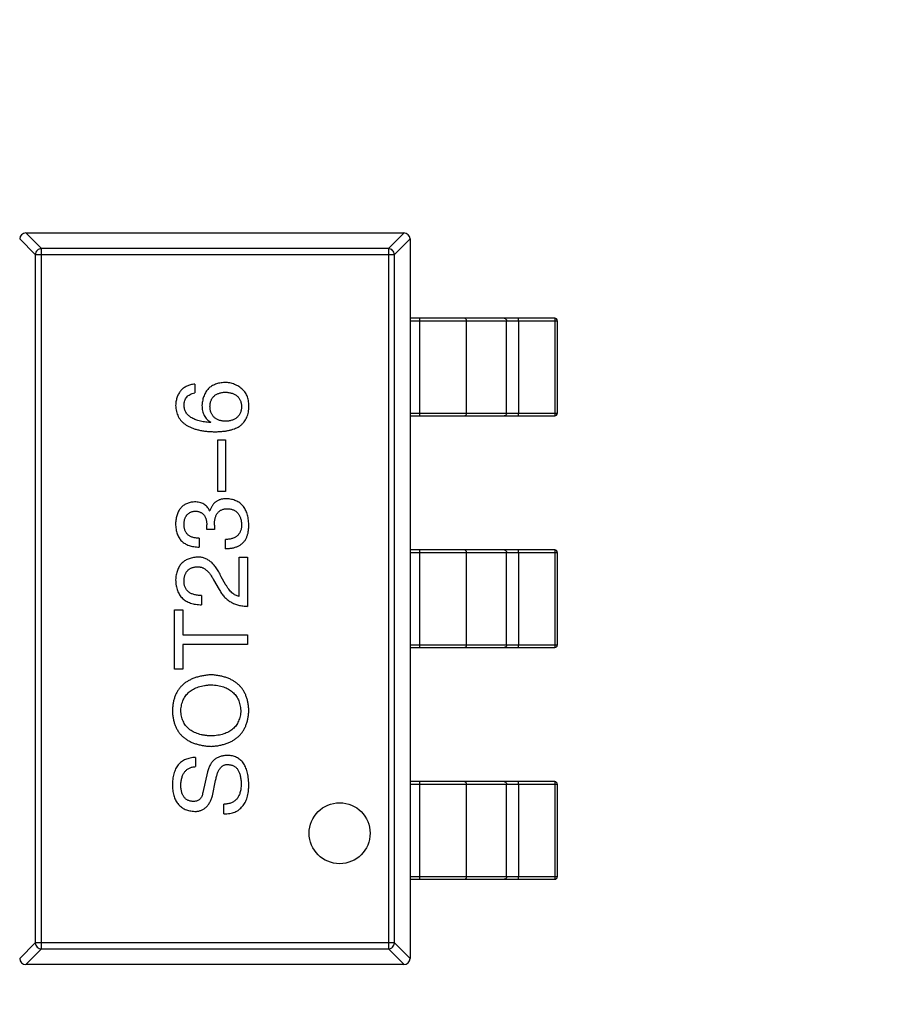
# Model space of a CAD drawing. Header units: inches. Extents: x -39 to 106, y -45 to 75.
# Tile 43 of 222: x -2.27 to 1.24, y -1.74 to 2.29. Entities that reach past the tile are written whole.
import ezdxf

# ---------------------------------------------------------------- set-up
doc = ezdxf.new("R2010")
doc.units = ezdxf.units.IN
doc.header["$LTSCALE"] = 1.21
doc.header["$MEASUREMENT"] = 0
doc.header["$PDMODE"] = 3
doc.header["$PDSIZE"] = 0.3125
doc.layers.get('0').update_dxf_attribs({"linetype": 'CONTINUOUS'})
doc.layers.get('Defpoints').update_dxf_attribs({"linetype": 'CONTINUOUS'})
doc.layers.add('DIM', color=3, linetype='CONTINUOUS')
doc.styles.get("Standard").update_dxf_attribs({"font": 'txt', "width": 0.8})
doc.dimstyles.get("Standard").update_dxf_attribs({"dimtxt": 0.15625, "dimasz": 0.1875, "dimexe": 0.125, "dimexo": 0.0625, "dimgap": 0.09, "dimtad": 0, "dimtih": 1, "dimtoh": 1, "dimzin": 4, "dimdsep": 46, "dimtxsty": 'STANDARD', "dimblk": '_FILLED', "dimblk1": '_FILLED', "dimblk2": '_FILLED', "dimcen": 0.09, "dimazin": 1, "dimtp": 0.01, "dimtm": 0.01, "dimtfac": 1, "dimtofl": 0, "dimtmove": 0, "dimatfit": 3, "dimldrblk": '_FILLED', "dimfxl": 1, "dimtolj": 1, "dimtzin": 4, "dimarcsym": 0})

# ---------------------------------------------------------------- blocks, each defined once
blk = doc.blocks.new('_FILLED')
at = {"color": 0, "linetype": 'ByBlock'}
blk.add_solid([(0, 0), (-1, 0.1667), (-1, -0.1667)], dxfattribs=at)
blk = doc.blocks.new('*D5')
at = {"layer": 'Defpoints', "color": 0}
for p in [(-37.3691, 66.4698), (1.8781, 66.4698), (-13.6719, -30.5315)]:
    blk.add_point(p, dxfattribs=at)
at = {"layer": 'DIM', "color": 0, "lineweight": -2}
for p, q in [((1.8156, 66.4698), (-37.4941, 66.4698)), ((-37.3691, 64.4698), (-37.3691, 20.9925)), ((-37.3691, -28.5315), (-37.3691, 14.9458)), ((-13.7344, -30.5315), (-37.4941, -30.5315))]:
    blk.add_line(p, q, dxfattribs=at)
at = {"layer": 'DIM', "color": 0, "lineweight": -2, "xscale": 2, "yscale": 2, "zscale": 2}
for p, rotation in [((-37.3691, 66.4698), 90), ((-37.3691, -30.5315), 270)]:
    blk.add_blockref('_FILLED', p, dxfattribs=dict(at, rotation=rotation))
at = {"layer": 'DIM', "color": 0, "insert": (-37.3691, 17.9691), "char_height": 2, "attachment_point": 5, "rotation": 90}
blk.add_mtext('\\A1;97.00', dxfattribs=at)

msp = doc.modelspace()

# ---------------------------------------------------------------- linework, layer by layer
at = {"color": 7, "linetype": 'Continuous'}
for p, q in [((-2.1833, 1.3543), (-2.2474, 1.4184)), ((-2.247, 1.4184), (-0.697, 1.4184)), ((-0.6965, 1.4184), (-0.7606, 1.3543)), ((-2.272, 1.3938), (-2.2079, 1.3297)), ((-0.7361, 1.3297), (-0.672, 1.3938)), ((-0.672, 1.3934), (-0.672, -1.5566)), ((-2.1833, -1.5175), (-2.1833, 1.3543)), ((-0.7606, 1.3543), (-2.1833, 1.3543)), ((-0.7606, 1.3543), (-0.7606, -1.5175)), ((-2.2079, 1.3297), (-2.2079, -1.493)), ((-2.2079, 1.3297), (-0.7361, 1.3297)), ((-0.7361, -1.493), (-0.7361, 1.3297)), ((-0.0786, 1.0684), (-0.672, 1.0684)), ((-0.672, 1.0584), (-0.0686, 1.0584)), ((-0.633, 1.0684), (-0.633, 0.6684)), ((-0.4404, 0.6784), (-0.4404, 1.0584)), ((-0.2763, 0.6784), (-0.2763, 1.0584)), ((-0.2275, 1.0584), (-0.228, 1.0684)), ((-0.2275, 1.0584), (-0.2275, 0.6784)), ((-0.0786, 1.0684), (-0.078, 1.0584)), ((-0.078, 1.0584), (-0.078, 0.6784)), ((-0.0686, 1.0584), (-0.0686, 0.6784)), ((-1.5543, 0.7982), (-1.5543, 0.7621)), ((-0.0686, 0.6784), (-0.672, 0.6784)), ((-0.672, 0.6684), (-0.0786, 0.6684)), ((-0.228, 0.6684), (-0.2275, 0.6784)), ((-0.078, 0.6784), (-0.0786, 0.6684)), ((-1.4887, 0.6425), (-1.4903, 0.6408)), ((-1.4592, 0.3583), (-1.4592, 0.5698)), ((-1.4592, 0.5698), (-1.428, 0.5698)), ((-1.428, 0.5698), (-1.428, 0.3583)), ((-1.428, 0.3583), (-1.4592, 0.3583)), ((-1.4936, 0.2793), (-1.492, 0.2793)), ((-1.5051, 0.2022), (-1.5051, 0.2219)), ((-1.4739, 0.2022), (-1.5051, 0.2022)), ((-1.4739, 0.2202), (-1.4739, 0.2022)), ((-1.5362, 0.1662), (-1.5362, 0.1301)), ((-1.428, 0.1235), (-1.428, 0.1612)), ((-1.3723, -0.0719), (-1.3723, 0.0887)), ((-1.3723, 0.0887), (-1.3379, 0.0887)), ((-1.3379, 0.0887), (-1.3379, -0.1129)), ((-0.0786, 0.1184), (-0.672, 0.1184)), ((-0.672, 0.1084), (-0.0686, 0.1084)), ((-0.633, 0.1184), (-0.633, -0.2816)), ((-0.4404, -0.2716), (-0.4404, 0.1084)), ((-0.2763, -0.2716), (-0.2763, 0.1084)), ((-0.2275, 0.1084), (-0.228, 0.1184)), ((-0.2275, 0.1084), (-0.2275, -0.2716)), ((-0.0786, 0.1184), (-0.078, 0.1084)), ((-0.078, 0.1084), (-0.078, -0.2716)), ((-0.0686, 0.1084), (-0.0686, -0.2716)), ((-1.428, -0.0227), (-1.4461, 0.0084)), ((-1.4772, -0.0047), (-1.4543, -0.044)), ((-1.5264, -0.0686), (-1.5264, -0.1063)), ((-1.6379, -0.3704), (-1.6379, -0.1278)), ((-1.6379, -0.1278), (-1.6034, -0.1278)), ((-1.6034, -0.1278), (-1.6034, -0.2294)), ((-1.6034, -0.2294), (-1.3379, -0.2294)), ((-1.3379, -0.2294), (-1.3379, -0.2688)), ((-1.6034, -0.2688), (-1.6034, -0.3704)), ((-1.3379, -0.2688), (-1.6034, -0.2688)), ((-0.0686, -0.2716), (-0.672, -0.2716)), ((-0.672, -0.2816), (-0.0786, -0.2816)), ((-0.228, -0.2816), (-0.2275, -0.2716)), ((-0.078, -0.2716), (-0.0786, -0.2816)), ((-1.6034, -0.3704), (-1.6379, -0.3704)), ((-1.551, -0.7323), (-1.551, -0.77)), ((-1.5018, -0.7913), (-1.5215, -0.8766)), ((-1.4821, -0.8897), (-1.469, -0.8274)), ((-0.0786, -0.8316), (-0.672, -0.8316)), ((-0.672, -0.8416), (-0.0686, -0.8416)), ((-0.633, -0.8316), (-0.633, -1.2316)), ((-0.4404, -1.2216), (-0.4404, -0.8416)), ((-0.2763, -1.2216), (-0.2763, -0.8416)), ((-0.2275, -0.8416), (-0.228, -0.8316)), ((-0.2275, -0.8416), (-0.2275, -1.2216)), ((-0.0786, -0.8316), (-0.078, -0.8416)), ((-0.078, -0.8416), (-0.078, -1.2216)), ((-0.0686, -0.8416), (-0.0686, -1.2216)), ((-1.4346, -0.9635), (-1.4346, -0.9241)), ((-0.0686, -1.2216), (-0.672, -1.2216)), ((-0.672, -1.2316), (-0.0786, -1.2316)), ((-0.228, -1.2316), (-0.2275, -1.2216)), ((-0.078, -1.2216), (-0.0786, -1.2316)), ((-2.2079, -1.493), (-2.272, -1.5571)), ((-0.7361, -1.493), (-2.2079, -1.493)), ((-0.672, -1.5571), (-0.7361, -1.493)), ((-2.2474, -1.5816), (-2.1833, -1.5175)), ((-2.1833, -1.5175), (-0.7606, -1.5175)), ((-0.7606, -1.5175), (-0.6965, -1.5816)), ((-0.697, -1.5816), (-2.247, -1.5816))]:
    msp.add_line(p, q, dxfattribs=at)
msp.add_circle((-0.9606, -1.043), 0.125, dxfattribs=at)
for centre, radius, start, end in [((-2.247, 1.3934), 0.025, 90, 180), ((-0.697, 1.3934), 0.025, 0, 90), ((-0.0786, 1.0584), 0.01, 0, 90), ((-0.0786, 0.6784), 0.01, 270, 0), ((-0.0786, 0.1084), 0.01, 0, 90), ((-0.0786, -0.2716), 0.01, 270, 0), ((-0.0786, -0.8416), 0.01, 0, 90), ((-0.0786, -1.2216), 0.01, 270, 0), ((-2.247, -1.5566), 0.025, 180, 270), ((-0.697, -1.5566), 0.025, 270, 0)]:
    msp.add_arc(centre, radius, start, end, dxfattribs=at)
for points, knots in [([(-2.1833, 1.3543), (-2.1865, 1.3542), (-2.1928, 1.3527), (-2.2008, 1.3472), (-2.2063, 1.3392), (-2.2078, 1.3329), (-2.2079, 1.3297)], [0, 0, 0, 0, 0.248875, 0.5, 0.751125, 1, 1, 1, 1]), ([(-0.7361, 1.3297), (-0.7362, 1.3329), (-0.7377, 1.3392), (-0.7432, 1.3472), (-0.7512, 1.3527), (-0.7575, 1.3542), (-0.7606, 1.3543)], [0, 0, 0, 0, 0.248875, 0.5, 0.751125, 1, 1, 1, 1]), ([(-0.4404, 1.0584), (-0.4404, 1.0597), (-0.4409, 1.0623), (-0.4429, 1.0656), (-0.446, 1.0678), (-0.4485, 1.0684), (-0.4498, 1.0684)], [0, 0, 0, 0, 0.257168, 0.51015, 0.757191, 1, 1, 1, 1]), ([(-0.2857, 1.0684), (-0.2845, 1.0684), (-0.282, 1.0678), (-0.2789, 1.0656), (-0.2768, 1.0623), (-0.2763, 1.0597), (-0.2763, 1.0584)], [0, 0, 0, 0, 0.242809, 0.48985, 0.742832, 1, 1, 1, 1]), ([(-1.5543, 0.7982), (-1.5573, 0.7978), (-1.5631, 0.7971), (-1.5715, 0.7952), (-1.5795, 0.7929), (-1.5868, 0.7899), (-1.5937, 0.7863), (-1.6, 0.7822), (-1.6057, 0.7777), (-1.611, 0.7725), (-1.6156, 0.7667), (-1.6197, 0.7605), (-1.6233, 0.7536), (-1.6264, 0.7462), (-1.6289, 0.7382), (-1.6308, 0.7298), (-1.6322, 0.7207), (-1.6327, 0.7145), (-1.633, 0.7113)], [0, 0, 0, 0, 0.06947, 0.136096, 0.199592, 0.260665, 0.319672, 0.377156, 0.433415, 0.489984, 0.546535, 0.604276, 0.663499, 0.725182, 0.788953, 0.855683, 0.926216, 1, 1, 1, 1]), ([(-1.4313, 0.8048), (-1.4348, 0.8046), (-1.4417, 0.8042), (-1.4516, 0.8027), (-1.461, 0.8006), (-1.4697, 0.7979), (-1.4778, 0.7944), (-1.4852, 0.7902), (-1.4921, 0.7854), (-1.4982, 0.7798), (-1.5038, 0.7736), (-1.5088, 0.7668), (-1.513, 0.7591), (-1.5166, 0.7509), (-1.5197, 0.742), (-1.522, 0.7324), (-1.5238, 0.7221), (-1.5244, 0.715), (-1.5248, 0.7113)], [0, 0, 0, 0, 0.071527, 0.139094, 0.20346, 0.264939, 0.323904, 0.381383, 0.437591, 0.493343, 0.549401, 0.606085, 0.664838, 0.725424, 0.788712, 0.855452, 0.925772, 1, 1, 1, 1]), ([(-1.3575, 0.7753), (-1.3602, 0.7776), (-1.3653, 0.7823), (-1.3737, 0.7883), (-1.3824, 0.7933), (-1.3915, 0.7976), (-1.4009, 0.8008), (-1.4107, 0.8031), (-1.4209, 0.8045), (-1.4278, 0.8047), (-1.4313, 0.8048)], [0, 0, 0, 0, 0.129393, 0.255335, 0.378531, 0.500878, 0.622934, 0.746191, 0.87096, 1, 1, 1, 1]), ([(-1.333, 0.7015), (-1.3329, 0.7057), (-1.3327, 0.7138), (-1.3337, 0.7255), (-1.3354, 0.7363), (-1.3381, 0.746), (-1.3415, 0.7548), (-1.346, 0.7626), (-1.3512, 0.7696), (-1.3554, 0.7734), (-1.3575, 0.7753)], [0, 0, 0, 0, 0.156782, 0.301945, 0.436395, 0.561474, 0.678489, 0.78853, 0.894967, 1, 1, 1, 1]), ([(-1.5985, 0.7113), (-1.5984, 0.7147), (-1.5982, 0.7212), (-1.596, 0.7304), (-1.5926, 0.7385), (-1.5877, 0.7456), (-1.5813, 0.7515), (-1.5735, 0.7562), (-1.5644, 0.7599), (-1.5578, 0.7614), (-1.5543, 0.7621)], [0, 0, 0, 0, 0.136586, 0.261496, 0.378089, 0.490612, 0.605522, 0.725767, 0.8561, 1, 1, 1, 1]), ([(-1.492, 0.7064), (-1.4919, 0.7087), (-1.4917, 0.7131), (-1.4907, 0.7194), (-1.4894, 0.7254), (-1.4876, 0.731), (-1.4853, 0.7361), (-1.4826, 0.7409), (-1.4793, 0.7452), (-1.4756, 0.7491), (-1.4715, 0.7526), (-1.4669, 0.7557), (-1.4618, 0.7583), (-1.4563, 0.7607), (-1.4503, 0.7624), (-1.4438, 0.7639), (-1.4369, 0.7649), (-1.4321, 0.7653), (-1.4297, 0.7654)], [0, 0, 0, 0, 0.069884, 0.136529, 0.199638, 0.259844, 0.317774, 0.374356, 0.430026, 0.485148, 0.5409, 0.597889, 0.657472, 0.718614, 0.783613, 0.85129, 0.923712, 1, 1, 1, 1]), ([(-1.4297, 0.7654), (-1.4271, 0.7653), (-1.422, 0.7649), (-1.4147, 0.7639), (-1.4079, 0.7625), (-1.4016, 0.7607), (-1.3957, 0.7586), (-1.3903, 0.7559), (-1.3853, 0.753), (-1.3809, 0.7495), (-1.3769, 0.7457), (-1.3733, 0.7415), (-1.3703, 0.7369), (-1.3678, 0.7319), (-1.3657, 0.7265), (-1.3641, 0.7207), (-1.363, 0.7145), (-1.3627, 0.7102), (-1.3625, 0.708)], [0, 0, 0, 0, 0.078863, 0.153308, 0.223539, 0.289857, 0.35341, 0.413572, 0.471721, 0.528235, 0.584279, 0.638781, 0.69466, 0.751251, 0.809198, 0.869697, 0.933318, 1, 1, 1, 1]), ([(-1.633, 0.7113), (-1.6327, 0.7071), (-1.6322, 0.6988), (-1.63, 0.6868), (-1.6266, 0.6756), (-1.622, 0.6652), (-1.6162, 0.6555), (-1.6092, 0.6467), (-1.601, 0.6387), (-1.5915, 0.6316), (-1.5809, 0.6252), (-1.5692, 0.6196), (-1.5562, 0.6148), (-1.542, 0.6109), (-1.5267, 0.6077), (-1.5102, 0.6054), (-1.4925, 0.6037), (-1.4802, 0.6033), (-1.4739, 0.6031)], [0, 0, 0, 0, 0.058957, 0.115262, 0.16907, 0.221312, 0.273147, 0.324961, 0.377649, 0.432026, 0.488925, 0.549039, 0.612912, 0.680653, 0.753056, 0.830314, 0.912483, 1, 1, 1, 1]), ([(-1.4903, 0.6408), (-1.4946, 0.6411), (-1.5028, 0.6417), (-1.5147, 0.6433), (-1.5259, 0.6452), (-1.5363, 0.6475), (-1.5458, 0.6504), (-1.5546, 0.6536), (-1.5626, 0.6573), (-1.5698, 0.6615), (-1.5762, 0.6662), (-1.5818, 0.6713), (-1.5867, 0.6768), (-1.5906, 0.6829), (-1.5939, 0.6893), (-1.5962, 0.6963), (-1.598, 0.7036), (-1.5983, 0.7087), (-1.5985, 0.7113)], [0, 0, 0, 0, 0.089218, 0.173709, 0.252753, 0.326963, 0.397099, 0.462534, 0.524018, 0.582178, 0.637235, 0.689955, 0.741228, 0.791618, 0.841661, 0.892925, 0.945259, 1, 1, 1, 1]), ([(-1.5248, 0.7113), (-1.5247, 0.7074), (-1.5245, 0.6997), (-1.5228, 0.6887), (-1.5199, 0.6787), (-1.516, 0.6695), (-1.5109, 0.6612), (-1.5046, 0.6539), (-1.4972, 0.6476), (-1.4916, 0.6442), (-1.4887, 0.6425)], [0, 0, 0, 0, 0.144617, 0.279572, 0.40596, 0.526097, 0.64389, 0.760003, 0.877724, 1, 1, 1, 1]), ([(-1.428, 0.6458), (-1.4306, 0.6459), (-1.4355, 0.6463), (-1.4426, 0.6473), (-1.4492, 0.6488), (-1.4554, 0.6507), (-1.461, 0.653), (-1.4662, 0.6557), (-1.471, 0.6589), (-1.4752, 0.6625), (-1.479, 0.6665), (-1.4823, 0.671), (-1.4852, 0.6758), (-1.4875, 0.6811), (-1.4894, 0.6869), (-1.4907, 0.693), (-1.4917, 0.6996), (-1.4919, 0.7041), (-1.492, 0.7064)], [0, 0, 0, 0, 0.076072, 0.148369, 0.216753, 0.281358, 0.342792, 0.401604, 0.458929, 0.514444, 0.569818, 0.625343, 0.681554, 0.739608, 0.800134, 0.863477, 0.929547, 1, 1, 1, 1]), ([(-1.3625, 0.708), (-1.3626, 0.7057), (-1.3627, 0.701), (-1.3638, 0.6943), (-1.3651, 0.6879), (-1.3671, 0.6821), (-1.3694, 0.6766), (-1.3724, 0.6716), (-1.3757, 0.667), (-1.3797, 0.6629), (-1.384, 0.6591), (-1.3889, 0.656), (-1.3942, 0.6531), (-1.4, 0.6507), (-1.4064, 0.6489), (-1.4131, 0.6474), (-1.4204, 0.6462), (-1.4254, 0.6459), (-1.428, 0.6458)], [0, 0, 0, 0, 0.070403, 0.137196, 0.200053, 0.260887, 0.31876, 0.37535, 0.430743, 0.485927, 0.541678, 0.598832, 0.657726, 0.719441, 0.783504, 0.851852, 0.923533, 1, 1, 1, 1]), ([(-1.3723, 0.6244), (-1.3693, 0.6267), (-1.3633, 0.6311), (-1.3556, 0.6389), (-1.3489, 0.6474), (-1.3434, 0.6568), (-1.339, 0.6668), (-1.3358, 0.6777), (-1.3336, 0.6893), (-1.3332, 0.6974), (-1.333, 0.7015)], [0, 0, 0, 0, 0.125033, 0.246266, 0.36603, 0.485265, 0.606781, 0.732144, 0.862551, 1, 1, 1, 1]), ([(-0.4498, 0.6684), (-0.4485, 0.6684), (-0.446, 0.6689), (-0.4429, 0.6711), (-0.4409, 0.6745), (-0.4404, 0.6771), (-0.4404, 0.6784)], [0, 0, 0, 0, 0.242809, 0.48985, 0.742832, 1, 1, 1, 1]), ([(-0.2763, 0.6784), (-0.2763, 0.6771), (-0.2768, 0.6745), (-0.2789, 0.6711), (-0.282, 0.6689), (-0.2845, 0.6684), (-0.2857, 0.6684)], [0, 0, 0, 0, 0.257168, 0.51015, 0.757191, 1, 1, 1, 1]), ([(-1.4739, 0.6031), (-1.4686, 0.6032), (-1.4583, 0.6033), (-1.4433, 0.6043), (-1.4291, 0.6059), (-1.416, 0.6083), (-1.4037, 0.6112), (-1.3923, 0.6149), (-1.3819, 0.6192), (-1.3754, 0.6227), (-1.3723, 0.6244)], [0, 0, 0, 0, 0.151498, 0.29521, 0.430242, 0.557137, 0.677306, 0.790845, 0.898111, 1, 1, 1, 1]), ([(-1.4248, 0.3284), (-1.4269, 0.3284), (-1.4311, 0.3284), (-1.4372, 0.3277), (-1.4431, 0.3269), (-1.4486, 0.3254), (-1.4538, 0.3237), (-1.4588, 0.3216), (-1.4635, 0.3191), (-1.4679, 0.3163), (-1.4719, 0.313), (-1.4757, 0.3093), (-1.4791, 0.3052), (-1.4824, 0.3008), (-1.4852, 0.2959), (-1.4878, 0.2908), (-1.4901, 0.2852), (-1.4913, 0.2813), (-1.492, 0.2793)], [0, 0, 0, 0, 0.071215, 0.138707, 0.20396, 0.266995, 0.327734, 0.387609, 0.445602, 0.503345, 0.561136, 0.618597, 0.677672, 0.738255, 0.799989, 0.863961, 0.930555, 1, 1, 1, 1]), ([(-1.333, 0.2219), (-1.3331, 0.226), (-1.3335, 0.234), (-1.3349, 0.2456), (-1.337, 0.2564), (-1.3398, 0.2665), (-1.3431, 0.2759), (-1.3472, 0.2845), (-1.3519, 0.2923), (-1.3574, 0.2994), (-1.3635, 0.3057), (-1.3703, 0.3113), (-1.3777, 0.3161), (-1.3859, 0.3201), (-1.3946, 0.3234), (-1.4041, 0.3259), (-1.4142, 0.3277), (-1.4212, 0.3282), (-1.4248, 0.3284)], [0, 0, 0, 0, 0.078078, 0.151942, 0.221594, 0.28726, 0.350176, 0.409768, 0.467648, 0.523784, 0.578904, 0.634014, 0.689819, 0.746826, 0.805875, 0.867063, 0.931764, 1, 1, 1, 1]), ([(-1.5559, 0.3153), (-1.5589, 0.3151), (-1.5647, 0.3146), (-1.5732, 0.313), (-1.581, 0.3108), (-1.5884, 0.308), (-1.5951, 0.3045), (-1.6014, 0.3005), (-1.6071, 0.2958), (-1.6122, 0.2904), (-1.6168, 0.2844), (-1.6207, 0.2778), (-1.6242, 0.2705), (-1.627, 0.2626), (-1.6294, 0.2542), (-1.6311, 0.245), (-1.6325, 0.2353), (-1.6328, 0.2286), (-1.633, 0.2252)], [0, 0, 0, 0, 0.067521, 0.132139, 0.193339, 0.252064, 0.309083, 0.364848, 0.420021, 0.475612, 0.532002, 0.589602, 0.649896, 0.712634, 0.778603, 0.848416, 0.922155, 1, 1, 1, 1]), ([(-1.4936, 0.2793), (-1.495, 0.2821), (-1.4979, 0.2877), (-1.5034, 0.2952), (-1.5099, 0.3014), (-1.5173, 0.3066), (-1.5257, 0.3105), (-1.5349, 0.3134), (-1.5451, 0.3151), (-1.5522, 0.3152), (-1.5559, 0.3153)], [0, 0, 0, 0, 0.125227, 0.244792, 0.361427, 0.478215, 0.59667, 0.722058, 0.856314, 1, 1, 1, 1]), ([(-1.4739, 0.2202), (-1.4739, 0.223), (-1.4739, 0.2282), (-1.4732, 0.2358), (-1.4722, 0.243), (-1.4706, 0.2495), (-1.4688, 0.2556), (-1.4665, 0.2612), (-1.4637, 0.2662), (-1.4605, 0.2707), (-1.4569, 0.2747), (-1.4529, 0.2781), (-1.4484, 0.281), (-1.4435, 0.2834), (-1.4382, 0.2852), (-1.4324, 0.2866), (-1.4263, 0.2873), (-1.422, 0.2874), (-1.4198, 0.2875)], [0, 0, 0, 0, 0.082495, 0.159728, 0.232496, 0.300725, 0.365163, 0.425859, 0.483728, 0.538892, 0.592921, 0.646195, 0.699968, 0.754746, 0.811387, 0.870806, 0.933482, 1, 1, 1, 1]), ([(-1.4198, 0.2875), (-1.4177, 0.2873), (-1.4134, 0.287), (-1.4072, 0.2859), (-1.4014, 0.2844), (-1.396, 0.2823), (-1.391, 0.2799), (-1.3863, 0.2771), (-1.3822, 0.2737), (-1.3783, 0.2699), (-1.3749, 0.2656), (-1.372, 0.2609), (-1.3693, 0.2558), (-1.3671, 0.2502), (-1.3654, 0.2441), (-1.364, 0.2377), (-1.363, 0.2308), (-1.3626, 0.226), (-1.3625, 0.2235)], [0, 0, 0, 0, 0.068514, 0.133941, 0.195994, 0.255362, 0.312994, 0.369441, 0.424687, 0.480522, 0.537148, 0.594801, 0.654411, 0.716817, 0.781981, 0.850498, 0.923306, 1, 1, 1, 1]), ([(-1.5985, 0.2235), (-1.5984, 0.2256), (-1.5983, 0.2296), (-1.5975, 0.2354), (-1.5965, 0.2408), (-1.5952, 0.2459), (-1.5935, 0.2506), (-1.5914, 0.255), (-1.589, 0.2589), (-1.5863, 0.2625), (-1.5833, 0.2657), (-1.5798, 0.2685), (-1.5762, 0.271), (-1.5721, 0.2731), (-1.5677, 0.2748), (-1.563, 0.2761), (-1.5579, 0.2771), (-1.5544, 0.2775), (-1.5526, 0.2776)], [0, 0, 0, 0, 0.078051, 0.151197, 0.220412, 0.286742, 0.34933, 0.409464, 0.467368, 0.52298, 0.578639, 0.633998, 0.690142, 0.746855, 0.805868, 0.867776, 0.932345, 1, 1, 1, 1]), ([(-1.5526, 0.2776), (-1.5508, 0.2775), (-1.5471, 0.2773), (-1.5419, 0.2765), (-1.537, 0.2753), (-1.5325, 0.2736), (-1.5283, 0.2716), (-1.5244, 0.2691), (-1.5209, 0.2662), (-1.5177, 0.2629), (-1.5149, 0.2592), (-1.5125, 0.2551), (-1.5103, 0.2506), (-1.5086, 0.2456), (-1.5072, 0.2402), (-1.5061, 0.2345), (-1.5054, 0.2283), (-1.5052, 0.2241), (-1.5051, 0.2219)], [0, 0, 0, 0, 0.067741, 0.131599, 0.192143, 0.249977, 0.306453, 0.361639, 0.416449, 0.471489, 0.527582, 0.584873, 0.644974, 0.70814, 0.77492, 0.845909, 0.920585, 1, 1, 1, 1]), ([(-1.633, 0.2252), (-1.6328, 0.2214), (-1.6326, 0.2141), (-1.6312, 0.2034), (-1.6293, 0.1935), (-1.6265, 0.1843), (-1.623, 0.1757), (-1.6188, 0.168), (-1.6138, 0.1609), (-1.6081, 0.1546), (-1.6016, 0.1489), (-1.5944, 0.144), (-1.5865, 0.1399), (-1.5778, 0.1364), (-1.5685, 0.1337), (-1.5584, 0.1318), (-1.5475, 0.1305), (-1.5401, 0.1302), (-1.5362, 0.1301)], [0, 0, 0, 0, 0.073232, 0.142595, 0.207997, 0.270074, 0.329156, 0.386529, 0.441846, 0.496976, 0.551877, 0.607941, 0.665637, 0.725446, 0.788542, 0.855101, 0.925196, 1, 1, 1, 1]), ([(-1.5362, 0.1662), (-1.5387, 0.1663), (-1.5436, 0.1665), (-1.5507, 0.1674), (-1.5573, 0.1685), (-1.5634, 0.1702), (-1.569, 0.1723), (-1.5742, 0.1749), (-1.5788, 0.1778), (-1.583, 0.1812), (-1.5867, 0.185), (-1.5899, 0.1893), (-1.5926, 0.194), (-1.5948, 0.1991), (-1.5965, 0.2046), (-1.5977, 0.2105), (-1.5984, 0.2169), (-1.5985, 0.2213), (-1.5985, 0.2235)], [0, 0, 0, 0, 0.078134, 0.15164, 0.221358, 0.286689, 0.348614, 0.407697, 0.464247, 0.520153, 0.574432, 0.629291, 0.684538, 0.742032, 0.801329, 0.863637, 0.930123, 1, 1, 1, 1]), ([(-1.3625, 0.2235), (-1.3625, 0.2211), (-1.3626, 0.2163), (-1.3634, 0.2094), (-1.3646, 0.2029), (-1.3665, 0.197), (-1.3687, 0.1914), (-1.3716, 0.1863), (-1.375, 0.1817), (-1.3788, 0.1775), (-1.3832, 0.1739), (-1.3881, 0.1706), (-1.3935, 0.1679), (-1.3994, 0.1656), (-1.4059, 0.1638), (-1.4128, 0.1625), (-1.4202, 0.1615), (-1.4254, 0.1613), (-1.428, 0.1612)], [0, 0, 0, 0, 0.071272, 0.13882, 0.201858, 0.262757, 0.320043, 0.376709, 0.431462, 0.486034, 0.541209, 0.597703, 0.65589, 0.717768, 0.782056, 0.850407, 0.92277, 1, 1, 1, 1]), ([(-1.3428, 0.1678), (-1.342, 0.1695), (-1.3404, 0.173), (-1.3384, 0.1786), (-1.3367, 0.1847), (-1.3354, 0.1913), (-1.3343, 0.1983), (-1.3335, 0.2057), (-1.3331, 0.2137), (-1.333, 0.2191), (-1.333, 0.2219)], [0, 0, 0, 0, 0.101955, 0.208983, 0.322698, 0.44339, 0.570851, 0.70629, 0.84885, 1, 1, 1, 1]), ([(-1.428, 0.1235), (-1.4254, 0.1236), (-1.4201, 0.1238), (-1.4125, 0.1245), (-1.4052, 0.1255), (-1.3982, 0.1268), (-1.3916, 0.1285), (-1.3854, 0.1304), (-1.3795, 0.1327), (-1.374, 0.1353), (-1.3688, 0.1383), (-1.3639, 0.1415), (-1.3595, 0.1451), (-1.3554, 0.149), (-1.3517, 0.1532), (-1.3484, 0.1578), (-1.3453, 0.1626), (-1.3436, 0.1661), (-1.3428, 0.1678)], [0, 0, 0, 0, 0.078937, 0.154495, 0.226898, 0.296844, 0.363348, 0.427781, 0.48946, 0.549586, 0.607902, 0.664733, 0.720805, 0.776157, 0.831175, 0.886736, 0.943094, 1, 1, 1, 1]), ([(-1.5444, 0.0887), (-1.5478, 0.0885), (-1.5544, 0.0879), (-1.564, 0.0863), (-1.5729, 0.0841), (-1.5813, 0.0812), (-1.589, 0.0777), (-1.5961, 0.0735), (-1.6026, 0.0686), (-1.6085, 0.063), (-1.6137, 0.0568), (-1.6184, 0.0499), (-1.6224, 0.0424), (-1.6258, 0.0343), (-1.6285, 0.0254), (-1.6307, 0.016), (-1.6322, 0.0059), (-1.6327, -0.0011), (-1.633, -0.0047)], [0, 0, 0, 0, 0.070688, 0.137741, 0.201612, 0.262778, 0.321223, 0.378455, 0.434411, 0.490146, 0.546362, 0.603392, 0.662208, 0.723401, 0.787372, 0.85442, 0.925153, 1, 1, 1, 1]), ([(-1.4461, 0.0084), (-1.4476, 0.0118), (-1.4507, 0.0184), (-1.4557, 0.0279), (-1.4609, 0.0366), (-1.4662, 0.0447), (-1.4717, 0.0521), (-1.4774, 0.0589), (-1.4833, 0.0649), (-1.4894, 0.0703), (-1.4956, 0.075), (-1.5021, 0.079), (-1.5087, 0.0824), (-1.5155, 0.0851), (-1.5225, 0.087), (-1.5297, 0.0883), (-1.537, 0.0889), (-1.5419, 0.0888), (-1.5444, 0.0887)], [0, 0, 0, 0, 0.082731, 0.161257, 0.236138, 0.307554, 0.375712, 0.440848, 0.502916, 0.562567, 0.619798, 0.675716, 0.73039, 0.78386, 0.837315, 0.890547, 0.944917, 1, 1, 1, 1]), ([(-0.4404, 0.1084), (-0.4404, 0.1097), (-0.4409, 0.1123), (-0.4429, 0.1156), (-0.446, 0.1178), (-0.4485, 0.1184), (-0.4498, 0.1184)], [0, 0, 0, 0, 0.257168, 0.51015, 0.757191, 1, 1, 1, 1]), ([(-0.2857, 0.1184), (-0.2845, 0.1184), (-0.282, 0.1178), (-0.2789, 0.1156), (-0.2768, 0.1123), (-0.2763, 0.1097), (-0.2763, 0.1084)], [0, 0, 0, 0, 0.242809, 0.48985, 0.742832, 1, 1, 1, 1]), ([(-1.5985, -0.0096), (-1.5984, -0.0074), (-1.5982, -0.003), (-1.5975, 0.0034), (-1.5962, 0.0093), (-1.5948, 0.0149), (-1.5928, 0.02), (-1.5905, 0.0248), (-1.5877, 0.0291), (-1.5847, 0.0331), (-1.5811, 0.0365), (-1.5773, 0.0397), (-1.573, 0.0423), (-1.5684, 0.0446), (-1.5633, 0.0464), (-1.5579, 0.0479), (-1.5521, 0.0489), (-1.5481, 0.0492), (-1.5461, 0.0494)], [0, 0, 0, 0, 0.076112, 0.148436, 0.216883, 0.281466, 0.34298, 0.402356, 0.459881, 0.51546, 0.571111, 0.62658, 0.683162, 0.741007, 0.801404, 0.863825, 0.930544, 1, 1, 1, 1]), ([(-1.5461, 0.0494), (-1.5445, 0.0495), (-1.5412, 0.0497), (-1.5364, 0.0494), (-1.5317, 0.0485), (-1.527, 0.0474), (-1.5224, 0.0455), (-1.5179, 0.0434), (-1.5134, 0.0407), (-1.5091, 0.0375), (-1.5048, 0.0339), (-1.5006, 0.0298), (-1.4965, 0.0252), (-1.4925, 0.0202), (-1.4885, 0.0146), (-1.4846, 0.0086), (-1.4808, 0.0022), (-1.4784, -0.0024), (-1.4772, -0.0047)], [0, 0, 0, 0, 0.052237, 0.103888, 0.155485, 0.207395, 0.259864, 0.31356, 0.369176, 0.4266, 0.486836, 0.550048, 0.61567, 0.685271, 0.75824, 0.834614, 0.915635, 1, 1, 1, 1]), ([(-1.633, -0.0047), (-1.6328, -0.0088), (-1.6324, -0.0166), (-1.6308, -0.028), (-1.6284, -0.0386), (-1.6253, -0.0485), (-1.6213, -0.0575), (-1.6166, -0.0659), (-1.6111, -0.0735), (-1.6048, -0.0802), (-1.5977, -0.0862), (-1.5898, -0.0915), (-1.5811, -0.0959), (-1.5717, -0.0996), (-1.5615, -0.1025), (-1.5505, -0.1046), (-1.5387, -0.1059), (-1.5306, -0.1062), (-1.5264, -0.1063)], [0, 0, 0, 0, 0.07282, 0.141057, 0.2062, 0.267672, 0.326735, 0.383519, 0.439188, 0.494454, 0.549628, 0.605958, 0.66397, 0.72402, 0.787502, 0.854127, 0.925065, 1, 1, 1, 1]), ([(-1.5264, -0.0686), (-1.5293, -0.0685), (-1.535, -0.0683), (-1.5431, -0.0675), (-1.5508, -0.0662), (-1.5579, -0.0645), (-1.5643, -0.0622), (-1.5703, -0.0598), (-1.5757, -0.0567), (-1.5805, -0.0531), (-1.5848, -0.0493), (-1.5885, -0.0449), (-1.5916, -0.0401), (-1.5942, -0.0348), (-1.5961, -0.0291), (-1.5975, -0.023), (-1.5984, -0.0165), (-1.5985, -0.012), (-1.5985, -0.0096)], [0, 0, 0, 0, 0.082594, 0.15978, 0.232961, 0.301462, 0.365595, 0.426678, 0.484662, 0.540809, 0.595146, 0.648401, 0.702272, 0.757102, 0.813447, 0.872233, 0.934055, 1, 1, 1, 1]), ([(-1.3723, -0.0719), (-1.3749, -0.0714), (-1.3801, -0.0704), (-1.3877, -0.0671), (-1.395, -0.0628), (-1.4021, -0.0571), (-1.409, -0.0503), (-1.4156, -0.0423), (-1.4221, -0.033), (-1.426, -0.0262), (-1.428, -0.0227)], [0, 0, 0, 0, 0.103034, 0.208166, 0.318255, 0.434664, 0.559728, 0.695394, 0.841708, 1, 1, 1, 1]), ([(-1.4543, -0.044), (-1.4527, -0.0468), (-1.4497, -0.0522), (-1.4447, -0.0598), (-1.4393, -0.067), (-1.4336, -0.0736), (-1.4275, -0.0797), (-1.4211, -0.0853), (-1.4143, -0.0904), (-1.4072, -0.095), (-1.3997, -0.099), (-1.3919, -0.1026), (-1.3838, -0.1056), (-1.3752, -0.1081), (-1.3664, -0.1101), (-1.3572, -0.1115), (-1.3477, -0.1125), (-1.3412, -0.1128), (-1.3379, -0.1129)], [0, 0, 0, 0, 0.065828, 0.130094, 0.192451, 0.254037, 0.313974, 0.373757, 0.433048, 0.492243, 0.551902, 0.611758, 0.672678, 0.734814, 0.798569, 0.863693, 0.930488, 1, 1, 1, 1]), ([(-0.4498, -0.2816), (-0.4485, -0.2816), (-0.446, -0.2811), (-0.4429, -0.2789), (-0.4409, -0.2755), (-0.4404, -0.2729), (-0.4404, -0.2716)], [0, 0, 0, 0, 0.242809, 0.48985, 0.742832, 1, 1, 1, 1]), ([(-0.2763, -0.2716), (-0.2763, -0.2729), (-0.2768, -0.2755), (-0.2789, -0.2789), (-0.282, -0.2811), (-0.2845, -0.2816), (-0.2857, -0.2816)], [0, 0, 0, 0, 0.257168, 0.51015, 0.757191, 1, 1, 1, 1]), ([(-1.4871, -0.3935), (-1.4933, -0.394), (-1.5054, -0.3949), (-1.523, -0.3977), (-1.5393, -0.4014), (-1.5546, -0.4061), (-1.5687, -0.4117), (-1.5816, -0.4184), (-1.5934, -0.4261), (-1.604, -0.4347), (-1.6134, -0.4444), (-1.6216, -0.455), (-1.6287, -0.4667), (-1.6346, -0.4793), (-1.6392, -0.493), (-1.6428, -0.5076), (-1.6451, -0.5232), (-1.6458, -0.5339), (-1.6461, -0.5394)], [0, 0, 0, 0, 0.077567, 0.150676, 0.219857, 0.285465, 0.347921, 0.407823, 0.465422, 0.52175, 0.577087, 0.632521, 0.688224, 0.745558, 0.804966, 0.866649, 0.931596, 1, 1, 1, 1]), ([(-1.333, -0.5394), (-1.3333, -0.5339), (-1.3338, -0.5232), (-1.3362, -0.5076), (-1.3396, -0.493), (-1.3441, -0.4793), (-1.3499, -0.4667), (-1.3567, -0.4551), (-1.3647, -0.4444), (-1.3738, -0.4347), (-1.3841, -0.4261), (-1.3954, -0.4184), (-1.408, -0.4117), (-1.4216, -0.4061), (-1.4364, -0.4014), (-1.4523, -0.3977), (-1.4693, -0.3949), (-1.481, -0.394), (-1.4871, -0.3935)], [0, 0, 0, 0, 0.069543, 0.135551, 0.198218, 0.258467, 0.316451, 0.372703, 0.428457, 0.483848, 0.539952, 0.597251, 0.656588, 0.718448, 0.783219, 0.851581, 0.92366, 1, 1, 1, 1]), ([(-1.6116, -0.5394), (-1.6113, -0.5354), (-1.6106, -0.5277), (-1.6084, -0.5164), (-1.6055, -0.5058), (-1.6016, -0.496), (-1.5968, -0.4869), (-1.5912, -0.4785), (-1.5847, -0.4708), (-1.5773, -0.4638), (-1.569, -0.4576), (-1.5599, -0.4522), (-1.5499, -0.4473), (-1.539, -0.4433), (-1.5272, -0.44), (-1.5146, -0.4375), (-1.5011, -0.4355), (-1.4918, -0.4348), (-1.4871, -0.4345)], [0, 0, 0, 0, 0.066185, 0.128757, 0.188826, 0.247016, 0.303201, 0.358331, 0.413554, 0.469092, 0.525618, 0.584057, 0.64487, 0.708721, 0.775674, 0.846303, 0.920903, 1, 1, 1, 1]), ([(-1.4871, -0.4345), (-1.4824, -0.4348), (-1.4734, -0.4355), (-1.4603, -0.4374), (-1.448, -0.44), (-1.4366, -0.4433), (-1.426, -0.4474), (-1.4162, -0.4522), (-1.4073, -0.4576), (-1.3993, -0.4639), (-1.3921, -0.4708), (-1.3857, -0.4785), (-1.3803, -0.4869), (-1.3755, -0.496), (-1.3718, -0.5059), (-1.3689, -0.5164), (-1.3667, -0.5277), (-1.3661, -0.5354), (-1.3657, -0.5394)], [0, 0, 0, 0, 0.077942, 0.152007, 0.221727, 0.288073, 0.351, 0.411526, 0.469701, 0.526016, 0.581668, 0.637084, 0.692684, 0.749573, 0.808409, 0.869306, 0.932836, 1, 1, 1, 1]), ([(-1.6461, -0.5394), (-1.6458, -0.5451), (-1.6453, -0.556), (-1.6431, -0.572), (-1.6397, -0.5869), (-1.6352, -0.6008), (-1.6294, -0.6137), (-1.6224, -0.6256), (-1.6142, -0.6365), (-1.6048, -0.6462), (-1.5942, -0.655), (-1.5824, -0.6627), (-1.5694, -0.6694), (-1.5552, -0.6749), (-1.5399, -0.6796), (-1.5233, -0.6831), (-1.5056, -0.6858), (-1.4934, -0.6866), (-1.4871, -0.687)], [0, 0, 0, 0, 0.069152, 0.134813, 0.197211, 0.256568, 0.314021, 0.370015, 0.425333, 0.480469, 0.536197, 0.593559, 0.65308, 0.715045, 0.780396, 0.8495, 0.922535, 1, 1, 1, 1]), ([(-1.4871, -0.6444), (-1.4919, -0.6441), (-1.5013, -0.6436), (-1.5149, -0.6418), (-1.5277, -0.6394), (-1.5396, -0.6362), (-1.5505, -0.6322), (-1.5606, -0.6275), (-1.5698, -0.622), (-1.5781, -0.6159), (-1.5855, -0.6088), (-1.592, -0.6011), (-1.5976, -0.5927), (-1.6022, -0.5835), (-1.606, -0.5735), (-1.6088, -0.5628), (-1.6108, -0.5514), (-1.6113, -0.5435), (-1.6116, -0.5394)], [0, 0, 0, 0, 0.079527, 0.154518, 0.225493, 0.292262, 0.355914, 0.416367, 0.47473, 0.531171, 0.586124, 0.640791, 0.696133, 0.751962, 0.809861, 0.870342, 0.93333, 1, 1, 1, 1]), ([(-1.3657, -0.5394), (-1.366, -0.5435), (-1.3665, -0.5514), (-1.3685, -0.5628), (-1.3713, -0.5735), (-1.3749, -0.5835), (-1.3795, -0.5927), (-1.3849, -0.6011), (-1.3912, -0.6089), (-1.3985, -0.6158), (-1.4065, -0.622), (-1.4154, -0.6275), (-1.4253, -0.6322), (-1.4359, -0.6362), (-1.4475, -0.6394), (-1.4599, -0.6418), (-1.4732, -0.6436), (-1.4824, -0.6441), (-1.4871, -0.6444)], [0, 0, 0, 0, 0.06765, 0.131591, 0.192902, 0.251442, 0.307964, 0.363592, 0.418442, 0.47374, 0.529963, 0.587768, 0.647917, 0.710953, 0.777434, 0.847168, 0.921622, 1, 1, 1, 1]), ([(-1.4871, -0.687), (-1.481, -0.6865), (-1.4693, -0.6856), (-1.4523, -0.6828), (-1.4364, -0.6791), (-1.4216, -0.6743), (-1.408, -0.6686), (-1.3954, -0.6619), (-1.3841, -0.6541), (-1.3738, -0.6454), (-1.3647, -0.6356), (-1.3567, -0.6248), (-1.3499, -0.613), (-1.3441, -0.6002), (-1.3396, -0.5864), (-1.3362, -0.5716), (-1.3338, -0.5559), (-1.3333, -0.545), (-1.333, -0.5394)], [0, 0, 0, 0, 0.075921, 0.147605, 0.21565, 0.280144, 0.341762, 0.400894, 0.458022, 0.514147, 0.569605, 0.625256, 0.681857, 0.740217, 0.800617, 0.86368, 0.930079, 1, 1, 1, 1]), ([(-1.4198, -0.7241), (-1.4225, -0.7242), (-1.4277, -0.7242), (-1.4354, -0.7251), (-1.4426, -0.7264), (-1.4495, -0.7282), (-1.456, -0.7306), (-1.4621, -0.7335), (-1.4679, -0.7369), (-1.4732, -0.7409), (-1.4782, -0.7453), (-1.4827, -0.7503), (-1.4869, -0.7559), (-1.4906, -0.762), (-1.4941, -0.7686), (-1.4971, -0.7757), (-1.4997, -0.7833), (-1.5011, -0.7886), (-1.5018, -0.7913)], [0, 0, 0, 0, 0.069111, 0.134881, 0.198727, 0.259407, 0.319007, 0.377056, 0.434317, 0.491571, 0.548636, 0.606792, 0.666243, 0.727818, 0.791484, 0.858071, 0.927249, 1, 1, 1, 1]), ([(-1.333, -0.8422), (-1.3332, -0.8375), (-1.3335, -0.8283), (-1.3349, -0.8151), (-1.3369, -0.8028), (-1.3395, -0.7913), (-1.3426, -0.7808), (-1.3466, -0.7711), (-1.3509, -0.7623), (-1.3561, -0.7545), (-1.3618, -0.7474), (-1.3683, -0.7414), (-1.3753, -0.7362), (-1.383, -0.732), (-1.3913, -0.7286), (-1.4003, -0.7261), (-1.4099, -0.7246), (-1.4165, -0.7243), (-1.4198, -0.7241)], [0, 0, 0, 0, 0.08539, 0.165926, 0.241159, 0.312046, 0.378904, 0.441563, 0.500906, 0.55769, 0.612, 0.665045, 0.717904, 0.770385, 0.824307, 0.880048, 0.938483, 1, 1, 1, 1]), ([(-1.551, -0.7323), (-1.5548, -0.7325), (-1.5623, -0.733), (-1.5731, -0.7347), (-1.5832, -0.7372), (-1.5925, -0.7406), (-1.6012, -0.7449), (-1.609, -0.7501), (-1.6161, -0.7561), (-1.6225, -0.763), (-1.6281, -0.7708), (-1.6329, -0.7794), (-1.637, -0.7889), (-1.6403, -0.7992), (-1.6429, -0.8104), (-1.6448, -0.8224), (-1.6459, -0.8353), (-1.646, -0.8441), (-1.6461, -0.8487)], [0, 0, 0, 0, 0.067746, 0.131468, 0.192012, 0.249947, 0.305924, 0.360562, 0.415062, 0.46941, 0.524967, 0.582613, 0.642659, 0.706195, 0.77304, 0.844305, 0.919608, 1, 1, 1, 1]), ([(-1.469, -0.8274), (-1.4685, -0.8245), (-1.4674, -0.8189), (-1.4654, -0.8108), (-1.4633, -0.8033), (-1.4608, -0.7964), (-1.4582, -0.7901), (-1.4554, -0.7845), (-1.4523, -0.7794), (-1.4491, -0.775), (-1.4456, -0.7712), (-1.4419, -0.7679), (-1.4379, -0.7654), (-1.4337, -0.7634), (-1.4293, -0.762), (-1.4247, -0.7613), (-1.4199, -0.7613), (-1.4166, -0.7616), (-1.4149, -0.7618)], [0, 0, 0, 0, 0.0932, 0.181198, 0.26306, 0.339627, 0.41092, 0.477479, 0.538825, 0.596824, 0.650619, 0.702235, 0.751666, 0.79967, 0.847759, 0.896274, 0.946739, 1, 1, 1, 1]), ([(-1.4149, -0.7618), (-1.4129, -0.7619), (-1.409, -0.7622), (-1.4034, -0.7634), (-1.3982, -0.765), (-1.3933, -0.7674), (-1.3887, -0.7703), (-1.3846, -0.7739), (-1.3809, -0.778), (-1.3775, -0.7828), (-1.3745, -0.7881), (-1.3718, -0.7941), (-1.3696, -0.8006), (-1.3677, -0.8078), (-1.3663, -0.8155), (-1.3652, -0.8239), (-1.3644, -0.8328), (-1.3642, -0.839), (-1.3641, -0.8422)], [0, 0, 0, 0, 0.05617, 0.109836, 0.161504, 0.212099, 0.262487, 0.313111, 0.36568, 0.419737, 0.477556, 0.53817, 0.603387, 0.672532, 0.746929, 0.825941, 0.910245, 1, 1, 1, 1]), ([(-1.6116, -0.8454), (-1.6115, -0.8425), (-1.6111, -0.8369), (-1.6101, -0.8286), (-1.6086, -0.8209), (-1.6067, -0.8138), (-1.6044, -0.8071), (-1.6017, -0.801), (-1.5985, -0.7955), (-1.595, -0.7905), (-1.5909, -0.786), (-1.5864, -0.7821), (-1.5816, -0.7786), (-1.5763, -0.7759), (-1.5706, -0.7735), (-1.5644, -0.7718), (-1.5579, -0.7706), (-1.5533, -0.7702), (-1.551, -0.77)], [0, 0, 0, 0, 0.080942, 0.15724, 0.229821, 0.297692, 0.36242, 0.423911, 0.482196, 0.539298, 0.594482, 0.64892, 0.70322, 0.758404, 0.815258, 0.874182, 0.93522, 1, 1, 1, 1]), ([(-1.5592, -0.9127), (-1.5612, -0.9126), (-1.5652, -0.9125), (-1.571, -0.9118), (-1.5765, -0.9104), (-1.5815, -0.9086), (-1.5862, -0.9062), (-1.5905, -0.9033), (-1.5943, -0.8998), (-1.5979, -0.8959), (-1.6009, -0.8914), (-1.6037, -0.8864), (-1.6059, -0.8808), (-1.6079, -0.8747), (-1.6094, -0.8681), (-1.6106, -0.861), (-1.6113, -0.8534), (-1.6115, -0.8482), (-1.6116, -0.8454)], [0, 0, 0, 0, 0.06343, 0.124222, 0.181144, 0.236526, 0.290131, 0.343393, 0.396288, 0.450954, 0.506479, 0.565175, 0.627059, 0.692946, 0.76251, 0.836996, 0.915797, 1, 1, 1, 1]), ([(-1.3641, -0.8422), (-1.3642, -0.8454), (-1.3645, -0.8517), (-1.3654, -0.8608), (-1.3669, -0.8694), (-1.369, -0.8773), (-1.3715, -0.8846), (-1.3746, -0.8913), (-1.3783, -0.8974), (-1.3824, -0.9029), (-1.3871, -0.9077), (-1.3924, -0.9119), (-1.3981, -0.9156), (-1.4044, -0.9185), (-1.4112, -0.9209), (-1.4186, -0.9226), (-1.4264, -0.9238), (-1.4318, -0.924), (-1.4346, -0.9241)], [0, 0, 0, 0, 0.079335, 0.15404, 0.224955, 0.291021, 0.353982, 0.414027, 0.47178, 0.527247, 0.581879, 0.636096, 0.691322, 0.747597, 0.806328, 0.867466, 0.932039, 1, 1, 1, 1]), ([(-1.3592, -0.9323), (-1.3571, -0.93), (-1.3527, -0.9252), (-1.3474, -0.9168), (-1.3429, -0.9072), (-1.3392, -0.8964), (-1.3365, -0.8845), (-1.3344, -0.8715), (-1.3332, -0.8572), (-1.333, -0.8473), (-1.333, -0.8422)], [0, 0, 0, 0, 0.09804, 0.200818, 0.309803, 0.427378, 0.554601, 0.691373, 0.839613, 1, 1, 1, 1]), ([(-0.4404, -0.8416), (-0.4404, -0.8403), (-0.4409, -0.8377), (-0.4429, -0.8344), (-0.446, -0.8322), (-0.4485, -0.8316), (-0.4498, -0.8316)], [0, 0, 0, 0, 0.257168, 0.51015, 0.757191, 1, 1, 1, 1]), ([(-0.2857, -0.8316), (-0.2845, -0.8316), (-0.282, -0.8322), (-0.2789, -0.8344), (-0.2768, -0.8377), (-0.2763, -0.8403), (-0.2763, -0.8416)], [0, 0, 0, 0, 0.242809, 0.48985, 0.742832, 1, 1, 1, 1]), ([(-1.6461, -0.8487), (-1.6459, -0.8528), (-1.6455, -0.8606), (-1.6441, -0.8721), (-1.642, -0.8827), (-1.6393, -0.8927), (-1.6359, -0.9019), (-1.6318, -0.9103), (-1.6271, -0.918), (-1.6216, -0.925), (-1.6155, -0.9312), (-1.6088, -0.9367), (-1.6013, -0.9414), (-1.5932, -0.9455), (-1.5844, -0.9487), (-1.5749, -0.9511), (-1.5649, -0.9529), (-1.5579, -0.9534), (-1.5543, -0.9536)], [0, 0, 0, 0, 0.077604, 0.150579, 0.220083, 0.285578, 0.347594, 0.407359, 0.464757, 0.520774, 0.5761, 0.631449, 0.687327, 0.744836, 0.804268, 0.865895, 0.931164, 1, 1, 1, 1]), ([(-1.5215, -0.8766), (-1.5219, -0.8794), (-1.5228, -0.8848), (-1.5254, -0.8922), (-1.5288, -0.8986), (-1.5332, -0.9037), (-1.5385, -0.9078), (-1.5446, -0.9107), (-1.5516, -0.9124), (-1.5566, -0.9126), (-1.5592, -0.9127)], [0, 0, 0, 0, 0.148023, 0.281917, 0.403558, 0.517739, 0.629599, 0.744162, 0.865862, 1, 1, 1, 1]), ([(-1.5543, -0.9536), (-1.5521, -0.9536), (-1.5477, -0.9535), (-1.5414, -0.9528), (-1.5353, -0.9515), (-1.5295, -0.9497), (-1.524, -0.9475), (-1.5187, -0.9448), (-1.5138, -0.9414), (-1.5091, -0.9377), (-1.5048, -0.9334), (-1.5006, -0.9287), (-1.4969, -0.9234), (-1.4933, -0.9176), (-1.49, -0.9114), (-1.4872, -0.9046), (-1.4843, -0.8974), (-1.4829, -0.8923), (-1.4821, -0.8897)], [0, 0, 0, 0, 0.063238, 0.123934, 0.183175, 0.240763, 0.297716, 0.35399, 0.41043, 0.466931, 0.525151, 0.585145, 0.647083, 0.711121, 0.778546, 0.84866, 0.922421, 1, 1, 1, 1]), ([(-1.4346, -0.9635), (-1.4305, -0.9635), (-1.4226, -0.9636), (-1.411, -0.9623), (-1.4003, -0.9602), (-1.3904, -0.9567), (-1.3813, -0.9523), (-1.373, -0.9468), (-1.3655, -0.9401), (-1.3613, -0.9349), (-1.3592, -0.9323)], [0, 0, 0, 0, 0.144278, 0.280018, 0.408467, 0.530887, 0.648749, 0.76463, 0.881475, 1, 1, 1, 1]), ([(-0.4498, -1.2316), (-0.4485, -1.2316), (-0.446, -1.2311), (-0.4429, -1.2289), (-0.4409, -1.2255), (-0.4404, -1.2229), (-0.4404, -1.2216)], [0, 0, 0, 0, 0.242809, 0.48985, 0.742832, 1, 1, 1, 1]), ([(-0.2763, -1.2216), (-0.2763, -1.2229), (-0.2768, -1.2255), (-0.2789, -1.2289), (-0.282, -1.2311), (-0.2845, -1.2316), (-0.2857, -1.2316)], [0, 0, 0, 0, 0.257168, 0.51015, 0.757191, 1, 1, 1, 1]), ([(-2.2079, -1.493), (-2.2078, -1.4961), (-2.2063, -1.5025), (-2.2008, -1.5105), (-2.1928, -1.5159), (-2.1865, -1.5174), (-2.1833, -1.5175)], [0, 0, 0, 0, 0.248875, 0.5, 0.751125, 1, 1, 1, 1]), ([(-0.7606, -1.5175), (-0.7575, -1.5174), (-0.7512, -1.5159), (-0.7432, -1.5105), (-0.7377, -1.5025), (-0.7362, -1.4961), (-0.7361, -1.493)], [0, 0, 0, 0, 0.248875, 0.5, 0.751125, 1, 1, 1, 1])]:
    msp.add_open_spline(points, degree=3, knots=knots, dxfattribs=at)

# ---------------------------------------------------------------- dimensions: what is measured, and where the dimension line sits
at = {"layer": 'DIM'}
dim = msp.add_linear_dim(base=(-37.3691, 66.4698), p1=(-13.6719, -30.5315), p2=(1.8781, 66.4698), angle=90, dimstyle='STANDARD', override={"dimtxt": 2, "dimasz": 2, "dimtih": 0, "dimtoh": 0, "dimzin": 0, "dimcen": 0.198, "dimadec": 0, "dimazin": 0, "dimtp": 0, "dimtm": 0, "dimtdec": 4, "dimtzin": 0}, dxfattribs=at)
dim.commit()
dim.dimension.update_dxf_attribs({"geometry": '*D5', "text_midpoint": (-37.3691, 17.9691)})

doc.saveas('drawing.dxf')
